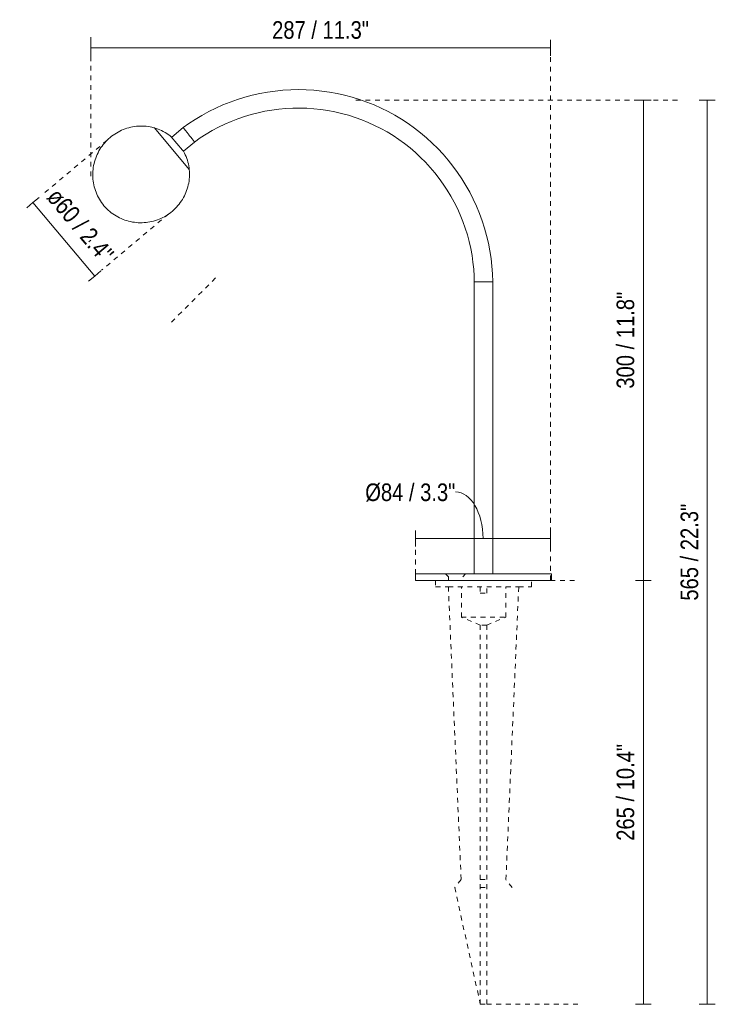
# Model space of a CAD drawing. Header units: millimetres. Extents: x 6327 to 7552, y 2125 to 6672.
# Tile 1 of 4: x 6327 to 6772, y 2125 to 2741. Entities that reach past the tile are written whole.
import ezdxf

# ---------------------------------------------------------------- set-up
doc = ezdxf.new("R2010")
doc.units = ezdxf.units.MM
doc.linetypes.add('Dash', pattern=[6, 3, -3])
for name, color, linetype, lineweight in [('Cotas', 7, 'Continuous', 9), ('Cotas-5', 7, 'Continuous', 9), ('Luminarias', 7, 'Continuous', 20)]:
    doc.layers.add(name, color=color, linetype=linetype, lineweight=lineweight)
doc.layers.add('Lighthing Fixture Dim Grey Dash', color=7, linetype='Dash', lineweight=9, true_color=0xd2d2d2)
doc.styles.add('Arial Narrow', font='ARIALN.TTF', dxfattribs={"height": 11})
doc.dimstyles.new('FARO_-_2_2mm_Arial_Narrow_mm_Inch_Left', dxfattribs={"dimscale": 304.8, "dimtxt": 11.257741, "dimasz": 0, "dimexe": 0.016404, "dimexo": 0.0625, "dimgap": 0.008202, "dimtad": 1, "dimdec": 0, "dimzin": 0, "dimdsep": 46, "dimtxsty": 'Arial Narrow', "dimblk1": 'NONE', "dimblk2": 'NONE', "dimsah": 1, "dimcen": 0.09, "dimadec": 0, "dimazin": 0, "dimtfac": 1, "dimtdec": 4, "dimtix": 1, "dimtmove": 0, "dimatfit": 3, "dimfxl": 0.016404, "dimfxlon": 1, "dimtvp": 1, "dimtolj": 1, "dimtzin": 0, "dimarcsym": 2})
doc.dimstyles.new('FARO_-_2_2mm_Arial_Narrow_mm_Inch_Left_1', dxfattribs={"dimscale": 304.8, "dimtxt": 11.257741, "dimasz": 0, "dimexe": 0.016404, "dimexo": 0.0625, "dimgap": 0.008202, "dimtad": 1, "dimdec": 0, "dimzin": 0, "dimdsep": 46, "dimtxsty": 'Arial Narrow', "dimblk1": 'NONE', "dimblk2": 'NONE', "dimsah": 1, "dimcen": 0.09, "dimadec": 0, "dimazin": 0, "dimtfac": 1, "dimtdec": 4, "dimtix": 1, "dimtmove": 1, "dimatfit": 3, "dimfxl": 0.016404, "dimfxlon": 1, "dimtvp": 1, "dimtolj": 1, "dimtzin": 0, "dimarcsym": 2})
doc.dimstyles.new('FARO_-_2_2mm_Arial_Narrow_mm_Inch_Left_2', dxfattribs={"dimscale": 304.8, "dimtxt": 11.257741, "dimasz": 0, "dimexe": 0.016404, "dimexo": 0.0625, "dimgap": 0.008202, "dimtad": 1, "dimdec": 0, "dimzin": 0, "dimdsep": 46, "dimtxsty": 'Arial Narrow', "dimblk1": 'NONE', "dimblk2": 'NONE', "dimsah": 1, "dimcen": 0.09, "dimadec": 0, "dimazin": 0, "dimtfac": 1, "dimtdec": 4, "dimtix": 1, "dimtmove": 2, "dimatfit": 3, "dimfxl": 0.016404, "dimfxlon": 1, "dimtvp": 1, "dimtolj": 1, "dimtzin": 0, "dimarcsym": 2})

# ---------------------------------------------------------------- blocks, each defined once
blk = doc.blocks.new('75580 - 75620 LILY 300 Black beacon lamp-559125-Alzado_PDF')
at = {"layer": 'Luminarias'}
for p, q in [((6432.7, 2647.28), (6410.84, 2673.34)), ((6432.7, 2647.28), (6410.84, 2673.34)), ((6428.89, 2673.5), (6421.7, 2667.48)), ((6428.46, 2659.43), (6421.42, 2667.81)), ((6428.44, 2659.45), (6428.74, 2659.09)), ((6428.87, 2658.94), (6428.75, 2659.08)), ((6428.89, 2658.92), (6429.1, 2658.67)), ((6429.1, 2658.67), (6436, 2664.46)), ((6610.89, 2577.07), (6610.89, 2394.5)), ((6610.89, 2577), (6616.64, 2577.07)), ((6616.64, 2577.07), (6620.7, 2577.11)), ((6620.7, 2577.11), (6622.39, 2577.13)), ((6622.39, 2394.5), (6622.39, 2577.07)), ((6574.14, 2394.5), (6574.14, 2390.5)), ((6616.64, 2394.5), (6574.14, 2394.5)), ((6592.89, 2394.51), (6594.66, 2392.75)), ((6598.08, 2394.51), (6598.06, 2394.51)), ((6603.62, 2392.75), (6605.39, 2394.51)), ((6659.14, 2394.5), (6616.64, 2394.5)), ((6659.14, 2390.5), (6659.14, 2394.5)), ((6574.14, 2390.5), (6616.64, 2390.5)), ((6594.66, 2392.75), (6594.66, 2390.5)), ((6616.64, 2390.5), (6659.14, 2390.5))]:
    blk.add_line(p, q, dxfattribs=at)
at = {"layer": 'Luminarias', "flags": 128}
for points in [[(6622.39, 2577.13), (6622.24, 2581.99), (6621.89, 2586.83), (6621.35, 2591.66), (6620.62, 2596.46), (6619.7, 2601.23), (6618.59, 2605.96), (6617.29, 2610.64), (6615.8, 2615.26), (6614.13, 2619.82), (6612.28, 2624.31), (6610.25, 2628.72), (6608.04, 2633.05), (6605.67, 2637.29), (6603.13, 2641.42), (6600.42, 2645.46), (6597.55, 2649.38), (6594.53, 2653.18), (6591.36, 2656.86), (6588.05, 2660.41), (6584.59, 2663.83), (6581.01, 2667.1), (6577.29, 2670.23), (6573.45, 2673.2), (6569.5, 2676.02), (6565.44, 2678.68), (6561.27, 2681.18), (6557.01, 2683.51), (6552.65, 2685.66), (6548.22, 2687.64), (6543.71, 2689.44), (6539.13, 2691.06), (6534.49, 2692.49), (6529.79, 2693.74), (6525.05, 2694.8), (6520.28, 2695.67), (6515.47, 2696.34), (6510.63, 2696.83), (6505.79, 2697.12), (6500.93, 2697.21), (6496.07, 2697.11), (6491.23, 2696.82), (6486.39, 2696.33), (6481.58, 2695.66), (6476.81, 2694.78), (6472.07, 2693.72), (6467.37, 2692.47), (6462.73, 2691.04), (6458.16, 2689.42), (6453.65, 2687.61), (6449.21, 2685.63), (6444.86, 2683.47), (6440.6, 2681.14), (6436.43, 2678.64), (6432.37, 2675.98), (6428.89, 2673.5)], [(6436, 2664.46), (6439.59, 2666.98), (6443.29, 2669.37), (6447.08, 2671.6), (6450.95, 2673.68), (6454.91, 2675.6), (6458.94, 2677.36), (6463.03, 2678.96), (6467.19, 2680.39), (6471.4, 2681.66), (6475.66, 2682.76), (6479.95, 2683.69), (6484.29, 2684.44), (6488.64, 2685.02), (6493.02, 2685.42), (6497.41, 2685.65), (6501.81, 2685.71), (6506.2, 2685.59), (6510.59, 2685.29), (6514.96, 2684.82), (6519.31, 2684.17), (6523.63, 2683.35), (6527.91, 2682.36), (6532.16, 2681.2), (6536.35, 2679.86), (6540.48, 2678.37), (6544.55, 2676.7), (6548.55, 2674.88), (6552.48, 2672.9), (6556.32, 2670.76), (6560.07, 2668.47), (6563.73, 2666.03), (6567.29, 2663.45), (6570.74, 2660.73), (6574.08, 2657.87), (6577.31, 2654.88), (6580.41, 2651.77), (6583.38, 2648.53), (6586.23, 2645.17), (6588.93, 2641.71), (6591.5, 2638.14), (6593.92, 2634.47), (6596.19, 2630.7), (6598.31, 2626.85), (6600.28, 2622.92), (6602.08, 2618.91), (6603.73, 2614.83), (6605.21, 2610.69), (6606.52, 2606.49), (6607.66, 2602.25), (6608.63, 2597.96), (6609.44, 2593.64), (6610.06, 2589.29), (6610.52, 2584.91), (6610.79, 2580.52), (6610.89, 2577)], [(6379.3, 2624.67), (6378.54, 2625.63), (6377.83, 2626.61), (6377.15, 2627.62), (6376.51, 2628.66), (6375.92, 2629.72), (6375.37, 2630.8), (6374.86, 2631.91), (6374.4, 2633.03), (6373.98, 2634.17), (6373.61, 2635.33), (6373.29, 2636.5), (6373.01, 2637.69), (6372.78, 2638.88), (6372.6, 2640.09), (6372.47, 2641.29), (6372.38, 2642.51), (6372.34, 2643.72), (6372.36, 2644.94), (6372.42, 2646.15), (6372.53, 2647.36), (6372.68, 2648.57), (6372.89, 2649.77), (6373.14, 2650.96), (6373.44, 2652.14), (6373.79, 2653.3), (6374.19, 2654.45), (6374.63, 2655.59), (6375.11, 2656.7), (6375.64, 2657.8), (6376.21, 2658.87), (6376.83, 2659.92), (6377.48, 2660.94), (6378.18, 2661.94), (6378.92, 2662.91), (6379.69, 2663.85), (6380.5, 2664.75), (6381.35, 2665.63), (6382.23, 2666.46), (6383.14, 2667.27), (6384.09, 2668.03), (6385.06, 2668.76), (6386.06, 2669.45), (6387.09, 2670.09), (6388.15, 2670.7), (6389.23, 2671.26), (6390.33, 2671.78), (6391.45, 2672.25), (6392.59, 2672.68), (6393.74, 2673.07), (6394.91, 2673.4), (6396.09, 2673.69), (6397.28, 2673.94), (6398.48, 2674.13), (6399.69, 2674.28), (6400.9, 2674.38), (6402.12, 2674.43), (6403.33, 2674.43), (6404.55, 2674.38), (6405.76, 2674.28), (6406.97, 2674.14), (6408.17, 2673.95), (6409.36, 2673.7), (6410.54, 2673.42), (6410.84, 2673.34)], [(6410.84, 2673.34), (6411.99, 2672.98), (6413.13, 2672.57), (6414.26, 2672.12), (6415.36, 2671.62), (6416.45, 2671.08), (6417.51, 2670.5), (6418.55, 2669.87), (6419.56, 2669.2), (6420.54, 2668.5), (6421.42, 2667.81)], [(6429.1, 2658.67), (6429.66, 2657.6), (6430.18, 2656.5), (6430.66, 2655.39), (6431.09, 2654.26), (6431.48, 2653.11), (6431.82, 2651.95), (6432.11, 2650.77), (6432.36, 2649.58), (6432.56, 2648.39), (6432.7, 2647.28)], [(6432.7, 2647.28), (6432.79, 2646.07), (6432.83, 2644.85), (6432.83, 2643.64), (6432.77, 2642.42), (6432.67, 2641.21), (6432.52, 2640), (6432.31, 2638.81), (6432.07, 2637.61), (6431.77, 2636.43), (6431.43, 2635.27), (6431.04, 2634.12), (6430.61, 2632.98), (6430.13, 2631.86), (6429.6, 2630.76), (6429.04, 2629.69), (6428.43, 2628.64), (6427.77, 2627.61), (6427.08, 2626.61), (6426.35, 2625.64), (6425.58, 2624.7), (6424.78, 2623.79), (6423.93, 2622.91), (6423.06, 2622.07), (6422.15, 2621.26), (6421.2, 2620.49), (6420.23, 2619.76), (6419.23, 2619.07), (6418.21, 2618.41), (6417.15, 2617.8), (6416.08, 2617.24), (6414.98, 2616.71), (6413.86, 2616.23), (6412.73, 2615.8), (6411.58, 2615.41), (6410.41, 2615.07), (6409.23, 2614.77), (6408.04, 2614.52), (6406.84, 2614.32), (6405.63, 2614.17), (6404.42, 2614.07), (6403.21, 2614.01), (6401.99, 2614), (6400.77, 2614.05), (6399.56, 2614.14), (6398.35, 2614.28), (6397.15, 2614.46), (6395.96, 2614.7), (6394.78, 2614.98), (6393.61, 2615.31), (6392.45, 2615.69), (6391.31, 2616.11), (6390.19, 2616.57), (6389.08, 2617.09), (6388, 2617.64), (6386.94, 2618.24), (6385.91, 2618.88), (6384.9, 2619.56), (6383.92, 2620.28), (6382.97, 2621.04), (6382.05, 2621.84), (6381.17, 2622.67), (6380.31, 2623.54), (6379.5, 2624.44), (6379.3, 2624.67)]]:
    blk.add_lwpolyline(points, dxfattribs=at)
at = {"layer": 'Luminarias'}
blk.add_open_spline([(6428.94, 2673.44), (6428.87, 2673.53), (6428.87, 2673.53), (6429.3, 2672.98), (6430.11, 2671.95), (6431.2, 2670.56), (6432.03, 2669.51), (6432.44, 2668.98)], degree=3, dxfattribs=at)
blk.add_open_spline([(6432.44, 2668.98), (6433.06, 2668.19), (6434.3, 2666.61), (6435.51, 2665.08), (6436.01, 2664.43), (6436.01, 2664.43), (6435.94, 2664.53)], degree=3, knots=[-1, -1, -1, -1, -0.8333333, -0.6666667, -0.5555556, -0.4444444, -0.4444444, -0.4444444, -0.4444444], dxfattribs=at)
blk = doc.blocks.new('DIMBLOCK1-Alzado_PDF')
at = {"layer": 'Cotas-5', "color": 251, "true_color": 0x5b5b5b}
for p, q in [((6716.55, 2390.5), (6711.55, 2390.5)), ((6716.55, 2125.5), (6716.55, 2390.5)), ((6716.55, 2390.5), (6721.55, 2390.5)), ((6716.55, 2125.5), (6711.55, 2125.5)), ((6716.55, 2125.5), (6721.55, 2125.5))]:
    blk.add_line(p, q, dxfattribs=at)
at = {"layer": 'Cotas-5', "color": 0, "insert": (6699.83, 2227.71), "char_height": 11, "width": 72.6928, "attachment_point": 1, "rotation": 90, "line_spacing_factor": 0.974696, "style": 'Arial Narrow'}
blk.add_mtext('265 / 10.4"', dxfattribs=at)
blk = doc.blocks.new('_None')
blk = doc.blocks.new('DIMBLOCK2-Alzado_PDF')
at = {"layer": 'Cotas-5', "color": 251, "true_color": 0x5b5b5b}
for p, q in [((6716.55, 2690.68), (6711.55, 2690.68)), ((6716.55, 2390.5), (6716.55, 2690.68)), ((6716.55, 2690.68), (6721.55, 2690.68)), ((6716.55, 2390.5), (6711.55, 2390.5)), ((6716.55, 2390.5), (6721.55, 2390.5))]:
    blk.add_line(p, q, dxfattribs=at)
at = {"layer": 'Cotas-5', "color": 0, "insert": (6699.83, 2510.3), "char_height": 11, "width": 72.6928, "attachment_point": 1, "rotation": 90, "line_spacing_factor": 0.974696, "style": 'Arial Narrow'}
blk.add_mtext('300 / 11.8"', dxfattribs=at)
blk = doc.blocks.new('DIMBLOCK3-Alzado_PDF')
at = {"layer": 'Cotas-5', "color": 251, "true_color": 0x5b5b5b}
for p, q in [((6574.14, 2416.66), (6574.14, 2421.66)), ((6658.5, 2416.66), (6658.5, 2421.66)), ((6574.14, 2416.66), (6658.5, 2416.66)), ((6574.14, 2416.66), (6574.14, 2411.66)), ((6658.5, 2416.66), (6658.5, 2411.66))]:
    blk.add_line(p, q, dxfattribs=at)
blk.add_ellipse((6599.15, 2416.66), major_axis=(0, 29.11), ratio=0.589699, start_param=4.712389, end_param=6.283185, dxfattribs=at)
at = {"layer": 'Cotas-5', "color": 0, "insert": (6542.69, 2451.05), "char_height": 11, "width": 67.7609, "attachment_point": 1, "line_spacing_factor": 0.974696, "style": 'Arial Narrow'}
blk.add_mtext('Ø84 / 3.3"', dxfattribs=at)
blk = doc.blocks.new('DIMBLOCK4-Alzado_PDF')
at = {"layer": 'Cotas-5', "color": 251, "true_color": 0x5b5b5b}
for p, q in [((6756.55, 2690.68), (6751.55, 2690.68)), ((6756.55, 2125.5), (6756.55, 2690.68)), ((6756.55, 2690.68), (6761.55, 2690.68)), ((6756.55, 2125.5), (6751.55, 2125.5)), ((6756.55, 2125.5), (6761.55, 2125.5))]:
    blk.add_line(p, q, dxfattribs=at)
at = {"layer": 'Cotas-5', "color": 0, "insert": (6739.83, 2377.8), "char_height": 11, "width": 72.6928, "attachment_point": 1, "rotation": 90, "line_spacing_factor": 0.974696, "style": 'Arial Narrow'}
blk.add_mtext('565 / 22.3"', dxfattribs=at)
blk = doc.blocks.new('DIMBLOCK5-Alzado_PDF')
at = {"layer": 'Cotas-5', "color": 251, "true_color": 0x5b5b5b}
for p, q in [((6371.04, 2723.29), (6371.04, 2728.29)), ((6658.5, 2723.29), (6658.5, 2728.29)), ((6371.04, 2723.29), (6658.5, 2723.29)), ((6371.04, 2723.29), (6371.04, 2718.29)), ((6658.5, 2723.29), (6658.5, 2718.29))]:
    blk.add_line(p, q, dxfattribs=at)
at = {"layer": 'Cotas-5', "color": 0, "insert": (6484.48, 2740.01), "char_height": 11, "width": 72.6928, "attachment_point": 1, "line_spacing_factor": 0.974696, "style": 'Arial Narrow'}
blk.add_mtext('287 / 11.3"', dxfattribs=at)
blk = doc.blocks.new('DIMBLOCK6-Alzado_PDF')
at = {"layer": 'Cotas-5', "color": 251, "true_color": 0x5b5b5b}
for p, q in [((6334.97, 2626.64), (6338.8, 2629.86)), ((6334.97, 2626.64), (6331.14, 2623.43)), ((6334.97, 2626.64), (6373.54, 2580.68)), ((6373.54, 2580.68), (6369.71, 2577.47)), ((6373.54, 2580.68), (6377.37, 2583.89))]:
    blk.add_line(p, q, dxfattribs=at)
at = {"layer": 'Cotas-5', "color": 0, "insert": (6351.44, 2636.75), "char_height": 11, "width": 65.1877, "attachment_point": 1, "rotation": 310, "line_spacing_factor": 0.974696, "style": 'Arial Narrow'}
blk.add_mtext('ø60 / 2.4"', dxfattribs=at)

msp = doc.modelspace()

# ---------------------------------------------------------------- linework, layer by layer
at = {"layer": 'Lighthing Fixture Dim Grey Dash'}
for p, q in [((6371.04, 2643.07), (6371.04, 2733.07)), ((6658.5, 2414.5), (6658.5, 2720.4)), ((6536.87, 2690.68), (6739, 2690.68)), ((6381.42, 2665.61), (6340.65, 2631.41)), ((6419.99, 2619.65), (6377.85, 2584.3)), ((6371.04, 2603.21), (6369.95, 2602.11)), ((6449.15, 2579.48), (6420.86, 2551.2)), ((6574.14, 2394.5), (6574.14, 2414.5)), ((6658.5, 2390.5), (6658.5, 2414.5)), ((6586.64, 2390.5), (6586.64, 2386.5)), ((6646.64, 2386.5), (6646.64, 2390.5)), ((6658.5, 2390.5), (6673.5, 2390.5)), ((6586.64, 2386.5), (6594.64, 2386.5)), ((6594.64, 2386.5), (6602.64, 2203.5)), ((6594.64, 2386.5), (6638.64, 2386.5)), ((6602.78, 2367.5), (6602.78, 2386.5)), ((6614.64, 2386.5), (6614.64, 2382.5)), ((6614.64, 2382.5), (6618.64, 2382.5)), ((6618.64, 2382.5), (6618.64, 2386.5)), ((6630.49, 2367.5), (6630.49, 2386.5)), ((6630.64, 2203.5), (6638.64, 2386.5)), ((6638.64, 2386.5), (6646.64, 2386.5)), ((6602.78, 2367.5), (6630.49, 2367.5)), ((6614.64, 2362.5), (6602.78, 2367.5)), ((6618.64, 2362.5), (6630.49, 2367.5)), ((6618.64, 2362.5), (6614.64, 2362.5)), ((6614.64, 2362.5), (6614.64, 2125.5)), ((6618.64, 2125.5), (6618.64, 2362.5)), ((6602.64, 2203.5), (6598.64, 2198.5)), ((6614.64, 2203.5), (6618.64, 2203.5)), ((6634.64, 2198.5), (6630.64, 2203.5)), ((6598.64, 2198.5), (6614.64, 2125.5)), ((6614.64, 2198.5), (6618.64, 2198.5)), ((6614.64, 2125.5), (6618.64, 2125.5)), ((6618.64, 2125.5), (6678.64, 2125.5))]:
    msp.add_line(p, q, dxfattribs=at)

# ---------------------------------------------------------------- block references
at = {"layer": 'Luminarias'}
msp.add_blockref('75580 - 75620 LILY 300 Black beacon lamp-559125-Alzado_PDF', (0, 0), dxfattribs=at)

# ---------------------------------------------------------------- dimensions: what is measured, and where the dimension line sits
at = {"layer": 'Cotas', "color": 251, "true_color": 0x5b5b5b}
dim = msp.add_linear_dim(base=(6658.5, 2723.29), p1=(6371.04, 2718.29), p2=(6658.5, 2718.29), dimstyle='FARO_-_2_2mm_Arial_Narrow_mm_Inch_Left', override={"dimpost": '<>', "dimfxl": 287.45416}, dxfattribs=at)
dim.commit()
dim.dimension.update_dxf_attribs({"geometry": 'DIMBLOCK5-Alzado_PDF', "text_midpoint": (6514.77, 2732.92)})
for base, p1, p2, override, picture, middle in [((6716.55, 2690.68), (6711.55, 2390.5), (6721.55, 2690.68), {"dimpost": '<>', "dimfxl": 300.346231}, 'DIMBLOCK2-Alzado_PDF', (6706.93, 2540.59)), ((6756.55, 2690.68), (6751.55, 2125.5), (6751.55, 2690.68), {"dimpost": '<>', "dimfxl": 565.17971}, 'DIMBLOCK4-Alzado_PDF', (6746.93, 2408.09)), ((6716.55, 2390.5), (6711.55, 2125.5), (6711.55, 2390.5), {"dimpost": '<>', "dimfxl": 265}, 'DIMBLOCK1-Alzado_PDF', (6706.93, 2258))]:
    dim = msp.add_linear_dim(base=base, p1=p1, p2=p2, angle=90, dimstyle='FARO_-_2_2mm_Arial_Narrow_mm_Inch_Left', override=override, dxfattribs=at)
    dim.commit()
    dim.dimension.update_dxf_attribs({"geometry": picture, "text_midpoint": middle})
dim = msp.add_linear_dim(base=(6373.54, 2580.68), p1=(6338.8, 2629.86), p2=(6377.37, 2583.89), angle=310, text='ø<>', dimstyle='FARO_-_2_2mm_Arial_Narrow_mm_Inch_Left_2', override={"dimpost": '<>', "dimfxl": 60}, dxfattribs=at)
dim.commit()
dim.dimension.update_dxf_attribs({"geometry": 'DIMBLOCK6-Alzado_PDF', "text_midpoint": (6366.77, 2607.07), "dimtype": 160, "text_rotation": 310})
dim = msp.add_linear_dim(base=(6658.5, 2416.66), p1=(6574.14, 2411.66), p2=(6658.5, 2411.66), text='Ø<>', dimstyle='FARO_-_2_2mm_Arial_Narrow_mm_Inch_Left_1', override={"dimpost": '<>', "dimfxl": 84.361174}, dxfattribs=at)
dim.commit()
dim.dimension.update_dxf_attribs({"geometry": 'DIMBLOCK3-Alzado_PDF', "text_midpoint": (6576.57, 2443.72), "dimtype": 160})

doc.saveas('drawing.dxf')
